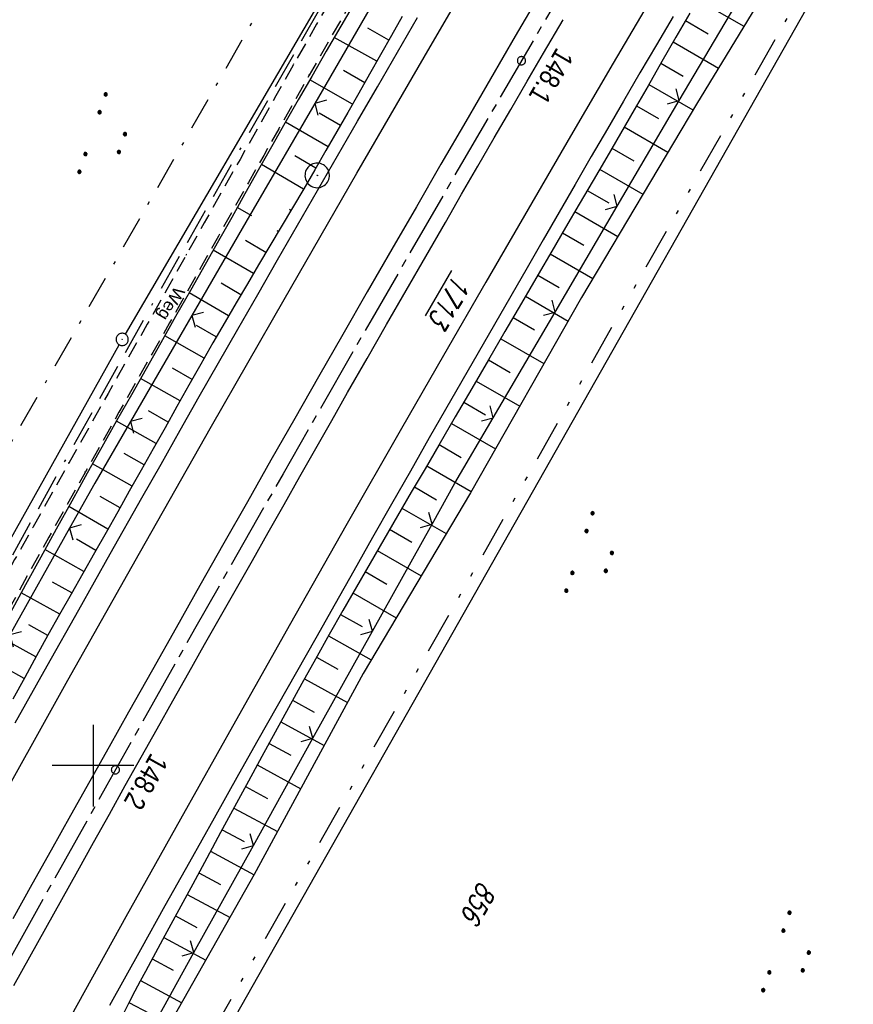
# Model space of a CAD drawing. Extents: x 512293 to 513004, y 476235 to 477180.
# Tile 17 of 25: x 512691 to 512793, y 476771 to 476891. Entities that reach past the tile are written whole.
import ezdxf

# ---------------------------------------------------------------- set-up
doc = ezdxf.new("R2010")
doc.units = 0
doc.header["$LTSCALE"] = 10
doc.header["$MEASUREMENT"] = 0
for name, pattern in [('ACAD_ISO16W100', [73, 15, -6.5, 15, -6.5, 15, -7, 1, -7]), ('ACHSE', [5.5, 4, -0.5, 0.5, -0.5]), ('LT00', [0]), ('LT08', [0.42, 0.2, -0.1, 0.02, -0.1]), ('LT09', [0.54, 0.2, -0.1, 0.02, -0.1, 0.02, -0.1]), ('LT11', [0.3, 0.2, -0.1])]:
    doc.linetypes.add(name, pattern=pattern)
doc.layers.get('0').update_dxf_attribs({"linetype": 'LT00'})
for name, color, linetype in [('-AX-020', 250, 'ACHSE'), ('-ST-20-1', 250, 'LT00'), ('BAB-KABEL', 220, 'ACAD_ISO16W100'), ('DFK_AB_FLNR', 7, 'Continuous'), ('DFK_AB_L', 21, 'LT00'), ('DFK_AB_P', 7, 'LT00'), ('DFK_FLUR_NR', 250, 'LT00'), ('DFK_NUTZUNG', 250, 'LT00'), ('FELDWEG_TEXT', 1, 'Continuous'), ('GEMARKUNGSGRENZE', 3, 'LT09'), ('STROM_UNTER', 80, 'LT08'), ('V88_AFBR_BAB', 250, 'LT00'), ('V88_BOESCH', 250, 'LT00'), ('V88_BOSCHUNG', 250, 'LT00'), ('V88_FELDWEG', 250, 'LT11'), ('V88_LD_MARK', 250, 'LT00'), ('V88_PKT_AU', 211, 'LT00'), ('V88_RASTER', 250, 'LT00'), ('V88_ZAUN', 40, 'LT00')]:
    doc.layers.add(name, color=color, linetype=linetype)
doc.styles.add('Beschrift', font='ARIAL.TTF')
doc.styles.get("Standard").update_dxf_attribs({"font": 'romans.shx'})

# ---------------------------------------------------------------- blocks, each defined once
blk = doc.blocks.new('SYMB0003')
at = {"color": 0, "linetype": 'ByBlock'}
for p, q in [((-0.015712, 0), (0.010166, 0.012015)), ((0, -0.021257), (-0.015712, 0)), ((0.010166, 0.012015), (0, -0.021257))]:
    blk.add_line(p, q, dxfattribs=at)
for points in [[(-0.031395, 0.499013), (-0.093691, 0.491144), (-0.154509, 0.475528), (-0.21289, 0.452414), (-0.267913, 0.422164), (-0.318712, 0.385257), (-0.364484, 0.342274), (-0.404509, 0.293893), (-0.438154, 0.240877), (-0.464888, 0.184062), (-0.484292, 0.124345), (-0.496058, 0.062667), (-0.5, 0)], [(0.5, 0), (0.496057, 0.062667), (0.484292, 0.124345), (0.464888, 0.184062), (0.438153, 0.240877), (0.404509, 0.293893), (0.364484, 0.342274), (0.318712, 0.385257), (0.267913, 0.422164), (0.21289, 0.452414), (0.154509, 0.475528), (0.093691, 0.491144), (0.031395, 0.499013), (-0.031395, 0.499013)], [(-0.5, 0), (-0.496058, -0.062667), (-0.484292, -0.124345), (-0.464888, -0.184062), (-0.438154, -0.240877), (-0.404509, -0.293893), (-0.364485, -0.342274), (-0.318712, -0.385257), (-0.267914, -0.422164), (-0.21289, -0.452414), (-0.154509, -0.475529), (-0.093691, -0.491144), (-0.031395, -0.499014), (0.031395, -0.499014)], [(0.031395, -0.499014), (0.093691, -0.491144), (0.154509, -0.475529), (0.21289, -0.452414), (0.267914, -0.422164), (0.318712, -0.385257), (0.364485, -0.342274), (0.404509, -0.293893), (0.438154, -0.240877), (0.464889, -0.184062), (0.484292, -0.124345), (0.496058, -0.062667), (0.5, 0)]]:
    blk.add_lwpolyline(points, dxfattribs=at)
blk = doc.blocks.new('SYMB0002')
at = {"color": 0, "linetype": 'ByBlock'}
for points in [[(-0.031395, 0.499013), (-0.093691, 0.491144), (-0.154509, 0.475528), (-0.21289, 0.452414), (-0.267913, 0.422164), (-0.318712, 0.385257), (-0.364484, 0.342274), (-0.404509, 0.293893), (-0.438154, 0.240877), (-0.464888, 0.184062), (-0.484292, 0.124345), (-0.496058, 0.062667), (-0.5, 0)], [(-0.5, 0), (-0.496058, -0.062667), (-0.484292, -0.124345), (-0.464888, -0.184062), (-0.438154, -0.240877), (-0.404509, -0.293893), (-0.364485, -0.342274), (-0.318712, -0.385257), (-0.267914, -0.422164), (-0.21289, -0.452414), (-0.154509, -0.475529), (-0.093691, -0.491144), (-0.031395, -0.499014), (0.031395, -0.499014)], [(0.5, 0), (0.496057, 0.062667), (0.484292, 0.124345), (0.464888, 0.184062), (0.438153, 0.240877), (0.404509, 0.293893), (0.364484, 0.342274), (0.318712, 0.385257), (0.267913, 0.422164), (0.21289, 0.452414), (0.154509, 0.475528), (0.093691, 0.491144), (0.031395, 0.499013), (-0.031395, 0.499013)], [(0.031395, -0.499014), (0.093691, -0.491144), (0.154509, -0.475529), (0.21289, -0.452414), (0.267914, -0.422164), (0.318712, -0.385257), (0.364485, -0.342274), (0.404509, -0.293893), (0.438154, -0.240877), (0.464889, -0.184062), (0.484292, -0.124345), (0.496058, -0.062667), (0.5, 0)]]:
    blk.add_lwpolyline(points, dxfattribs=at)
blk = doc.blocks.new('SYMB0011')
at = {"color": 0, "linetype": 'ByBlock'}
for p, q in [((0.5, 0), (-0.5, 0)), ((0, 0.5), (0, -0.5))]:
    blk.add_line(p, q, dxfattribs=at)
blk = doc.blocks.new('SYMB0024')
at = {"color": 0, "linetype": 'ByBlock'}
for p, q in [((-0.5, 0.5), (0, 0)), ((0, 0), (0.5, 0.5))]:
    blk.add_line(p, q, dxfattribs=at)
blk = doc.blocks.new('SYMB7111')
at = {"color": 0, "linetype": 'ByBlock'}
for p, q in [((-0.13, 0.202919), (-0.13, 0.177081)), ((-0.125, 0.172895), (-0.125, 0.207105)), ((-0.12, 0.209164), (-0.12, 0.170836)), ((-0.115, 0.170204), (-0.115, 0.209796)), ((-0.11, 0.209164), (-0.11, 0.170836)), ((-0.105, 0.172895), (-0.105, 0.207105)), ((-0.1, 0.202919), (-0.1, 0.177081)), ((-0.095, 0.189874), (-0.095, 0.190146)), ((0.1, 0.202919), (0.1, 0.177081)), ((0.105, 0.172895), (0.105, 0.207105)), ((0.11, 0.209164), (0.11, 0.170836)), ((0.115, 0.170204), (0.115, 0.209796)), ((0.12, 0.209164), (0.12, 0.170836)), ((0.125, 0.172895), (0.125, 0.207105)), ((0.13, 0.202919), (0.13, 0.177081)), ((0.135, 0.189874), (0.135, 0.190146)), ((-0.515, -0.177081), (-0.515, -0.202919)), ((-0.51, -0.207105), (-0.51, -0.172895)), ((-0.505, -0.170836), (-0.505, -0.209164)), ((-0.5, -0.209796), (-0.5, -0.170204)), ((-0.495, -0.170836), (-0.495, -0.209164)), ((-0.49, -0.207105), (-0.49, -0.172895)), ((-0.485, -0.177081), (-0.485, -0.202919)), ((-0.48, -0.190126), (-0.48, -0.189854)), ((-0.285, -0.177081), (-0.285, -0.202919)), ((-0.28, -0.207105), (-0.28, -0.172895)), ((-0.275, -0.170836), (-0.275, -0.209164)), ((-0.27, -0.209796), (-0.27, -0.170204)), ((-0.265, -0.170836), (-0.265, -0.209164)), ((-0.26, -0.207105), (-0.26, -0.172895)), ((-0.255, -0.177081), (-0.255, -0.202919)), ((-0.25, -0.190126), (-0.25, -0.189854)), ((0.255, -0.177081), (0.255, -0.202919)), ((0.26, -0.207105), (0.26, -0.172895)), ((0.265, -0.170836), (0.265, -0.209164)), ((0.27, -0.209796), (0.27, -0.170204)), ((0.275, -0.170836), (0.275, -0.209164)), ((0.28, -0.207105), (0.28, -0.172895)), ((0.285, -0.177081), (0.285, -0.202919)), ((0.29, -0.190126), (0.29, -0.189854)), ((0.485, -0.177081), (0.485, -0.202919)), ((0.49, -0.207105), (0.49, -0.172895)), ((0.495, -0.170836), (0.495, -0.209164)), ((0.5, -0.209796), (0.5, -0.170204)), ((0.505, -0.170836), (0.505, -0.209164)), ((0.51, -0.207105), (0.51, -0.172895)), ((0.515, -0.177081), (0.515, -0.202919)), ((0.52, -0.190126), (0.52, -0.189854))]:
    blk.add_line(p, q, dxfattribs=at)
for points in [[(-0.095, 0.19), (-0.096981, 0.198678), (-0.10253, 0.205637), (-0.11055, 0.209499), (-0.11945, 0.209499), (-0.12747, 0.205637), (-0.133019, 0.198678), (-0.135, 0.19), (-0.133019, 0.181322), (-0.12747, 0.174363), (-0.11945, 0.170501), (-0.11055, 0.170501), (-0.10253, 0.174363), (-0.096981, 0.181322), (-0.095, 0.19)], [(0.135, 0.19), (0.133019, 0.198678), (0.12747, 0.205637), (0.11945, 0.209499), (0.11055, 0.209499), (0.10253, 0.205637), (0.096981, 0.198678), (0.095, 0.19), (0.096981, 0.181322), (0.10253, 0.174363), (0.11055, 0.170501), (0.11945, 0.170501), (0.12747, 0.174363), (0.133019, 0.181322), (0.135, 0.19)], [(-0.48, -0.19), (-0.481981, -0.181322), (-0.48753, -0.174363), (-0.49555, -0.170501), (-0.50445, -0.170501), (-0.51247, -0.174363), (-0.518019, -0.181322), (-0.52, -0.19), (-0.518019, -0.198678), (-0.51247, -0.205637), (-0.50445, -0.209499), (-0.49555, -0.209499), (-0.48753, -0.205637), (-0.481981, -0.198678), (-0.48, -0.19)], [(-0.25, -0.19), (-0.251981, -0.181322), (-0.25753, -0.174363), (-0.26555, -0.170501), (-0.27445, -0.170501), (-0.28247, -0.174363), (-0.288019, -0.181322), (-0.29, -0.19), (-0.288019, -0.198678), (-0.28247, -0.205637), (-0.27445, -0.209499), (-0.26555, -0.209499), (-0.25753, -0.205637), (-0.251981, -0.198678), (-0.25, -0.19)], [(0.29, -0.19), (0.288019, -0.181322), (0.28247, -0.174363), (0.27445, -0.170501), (0.26555, -0.170501), (0.25753, -0.174363), (0.251981, -0.181322), (0.25, -0.19), (0.251981, -0.198678), (0.25753, -0.205637), (0.26555, -0.209499), (0.27445, -0.209499), (0.28247, -0.205637), (0.288019, -0.198678), (0.29, -0.19)], [(0.52, -0.19), (0.518019, -0.181322), (0.51247, -0.174363), (0.50445, -0.170501), (0.49555, -0.170501), (0.48753, -0.174363), (0.481981, -0.181322), (0.48, -0.19), (0.481981, -0.198678), (0.48753, -0.205637), (0.49555, -0.209499), (0.50445, -0.209499), (0.51247, -0.205637), (0.518019, -0.198678), (0.52, -0.19)]]:
    blk.add_lwpolyline(points, dxfattribs=at)

msp = doc.modelspace()

# ---------------------------------------------------------------- linework, layer by layer
at = {"layer": '-AX-020', "ltscale": 0.2, "flags": 128}
msp.add_lwpolyline([(512885.85, 477104.51), (512876.28, 477089.44), (512864.58, 477070.92), (512852.94, 477052.36), (512841.35, 477033.77), (512829.82, 477015.15), (512818.35, 476996.49), (512806.94, 476977.79), (512795.6, 476959.05), (512789.64, 476949.14), (512778.41, 476930.34), (512767.24, 476911.5), (512756.13, 476892.61), (512745.1, 476873.69), (512734.14, 476854.72), (512723.25, 476835.72), (512712.42, 476816.68), (512701.67, 476797.59), (512690.98, 476778.47), (512680.37, 476759.31), (512669.82, 476740.11), (512659.35, 476720.87), (512648.95, 476701.6), (512638.61, 476682.28), (512628.35, 476662.93), (512618.16, 476643.54), (512608.04, 476624.11), (512597.99, 476604.65), (512588.01, 476585.15), (512578.1, 476565.61), (512568.26, 476546.04), (512558.5, 476526.43), (512548.8, 476506.79), (512539.18, 476487.11), (512529.63, 476467.4), (512520.15, 476447.65), (512510.75, 476427.87), (512501.42, 476408.05), (512492.16, 476388.2), (512482.97, 476368.31), (512473.85, 476348.4), (512464.81, 476328.44), (512455.84, 476308.46), (512447.42, 476289.52)], dxfattribs=at)
at = {"layer": 'BAB-KABEL', "ltscale": 0.03, "flags": 128}
msp.add_lwpolyline([(512866.07, 477115.94), (512858.34, 477103.22), (512837.39, 477068.95), (512811.45, 477026.06), (512784.2, 476983.9), (512756.65, 476941.56), (512731.12, 476898.63), (512706.39, 476854.96), (512681.95, 476811.1), (512658.87, 476770.39), (512633.74, 476723.05), (512609.82, 476678.97), (512586.03, 476634.72), (512574.46, 476609.04), (512565.77, 476584.24), (512545.21, 476542.92), (512523.45, 476497.74), (512501.77, 476452.47), (512480.25, 476407.17), (512458.85, 476361.79), (512438.56, 476315.94), (512431.02, 476299)], dxfattribs=at)
at = {"layer": 'DFK_AB_L'}
for p, q in [((512758.69, 476946.47), (512703.94, 476852.8)), ((512674.1, 476692.94), (512791.07, 476899.26)), ((512645.86, 476748.99), (512703.19, 476851.5))]:
    msp.add_line(p, q, dxfattribs=at)
at = {"layer": 'GEMARKUNGSGRENZE', "ltscale": 2.5, "flags": 128}
msp.add_lwpolyline([(512662.88, 477019.06), (512665.36, 477019.76), (512738.72, 477049.3), (512738.99, 477019.09), (512739.25, 476992.81), (512744.89, 476991.76), (512768.61, 476987.28), (512769.09, 476987.32), (512777.28, 476981.67), (512787, 476972.86), (512793.07, 476957.98), (512807.53, 476945.1), (512822.53, 476938.93), (512824.4, 476934.3), (512796.55, 476911.86), (512790.14, 476900.65), (512672.43, 476693.04), (512634.03, 476627.67), (512582.48, 476535.09), (512548.41, 476458.95), (512546.86, 476455.29), (512492.58, 476342.25), (512465.66, 476278.97)], dxfattribs=at)
at = {"layer": 'STROM_UNTER', "ltscale": 2, "flags": 128}
msp.add_lwpolyline([(512740.19, 477152.8), (512740.42, 477131.05), (512740.8, 477109.64), (512740.93, 477066.37), (512741.58, 477044.45), (512741.96, 477033.19), (512741.44, 477012.16), (512740.97, 476997.67), (512741.18, 476989.3), (512742.1, 476987.12), (512747.8, 476972.19), (512755.99, 476957.74), (512754.5, 476953.61), (512738.31, 476923.89), (512734.07, 476916.77), (512716.1, 476885.05), (512677.32, 476817.55), (512667.98, 476800.53), (512626.4, 476724.86), (512622.62, 476718.53), (512610.62, 476697.04), (512596.33, 476670.47), (512580.8, 476641.99), (512567.1, 476616.54), (512555.99, 476597.26), (512531.63, 476615.62), (512514.99, 476620.37), (512488.44, 476620.83), (512462.63, 476622.3), (512437.72, 476627.73), (512436.85, 476628.05)], dxfattribs=at)
at = {"layer": 'V88_AFBR_BAB'}
for points in [[(512754.64, 476894.35), (512751.66, 476889.25), (512748.62, 476884.04), (512745.6, 476878.83), (512742.57, 476873.61), (512739.56, 476868.39), (512736.55, 476863.19), (512733.55, 476857.98), (512730.56, 476852.77), (512727.57, 476847.56), (512724.67, 476842.47), (512721.77, 476837.38), (512718.88, 476832.29), (512716, 476827.2), (512713.08, 476822.03), (512710.16, 476816.87), (512707.25, 476811.7), (512704.34, 476806.53), (512701.96, 476802.31), (512699.59, 476798.1), (512697.23, 476793.88), (512694.87, 476789.66), (512692.51, 476785.44), (512690.18, 476781.25)], [(512690.31, 476773.09), (512692.27, 476776.6), (512694.22, 476780.11), (512696.18, 476783.63), (512698.12, 476787.11), (512700.06, 476790.59), (512701.99, 476794.07), (512703.93, 476797.55), (512705.88, 476801.02), (512707.83, 476804.5), (512709.77, 476807.94), (512711.71, 476811.37), (512713.65, 476814.8), (512715.6, 476818.23), (512717.55, 476821.66), (512719.5, 476825.1), (512721.44, 476828.52), (512723.38, 476831.95), (512725.32, 476835.37), (512727.26, 476838.79), (512729.2, 476842.22), (512731.15, 476845.64), (512733.53, 476849.8), (512735.92, 476853.97), (512738.31, 476858.13), (512740.71, 476862.29), (512743.11, 476866.44), (512745.1, 476869.91), (512747.1, 476873.37), (512749.1, 476876.83), (512751.11, 476880.29), (512753.12, 476883.75), (512755.13, 476887.2), (512757.52, 476891.28)], [(512690.47, 476805.25), (512694.37, 476812.2), (512698.24, 476819.06), (512702.1, 476825.92), (512705.98, 476832.77), (512708.32, 476836.9), (512710.66, 476841.03), (512713, 476845.15), (512715.35, 476849.28), (512717.71, 476853.4), (512720.14, 476857.65), (512722.58, 476861.89), (512725.02, 476866.13), (512727.47, 476870.37), (512729.92, 476874.61), (512732.36, 476878.85), (512734.81, 476883.08), (512737.26, 476887.31), (512739.72, 476891.54)], [(512770.98, 476891.65), (512768.96, 476888.21), (512766.93, 476884.76), (512764.92, 476881.31), (512762.94, 476877.92), (512760.97, 476874.52), (512759.01, 476871.12), (512757.05, 476867.72), (512755.09, 476864.32), (512753.13, 476860.92), (512751.13, 476857.45), (512749.13, 476853.98), (512747.13, 476850.51), (512745.13, 476847.04), (512743.13, 476843.57), (512741.14, 476840.09), (512738.83, 476836.03), (512736.52, 476831.97), (512734.21, 476827.91), (512731.91, 476823.85), (512729.61, 476819.78), (512727.25, 476815.61), (512724.89, 476811.44), (512722.52, 476807.27), (512720.17, 476803.09), (512717.81, 476798.92), (512714.8, 476793.55), (512711.79, 476788.19), (512708.79, 476782.82), (512705.79, 476777.45), (512702.01, 476770.64)]]:
    msp.add_lwpolyline(points, dxfattribs=at)
at = {"layer": 'V88_BOESCH'}
for points in [[(512902.21, 477095.05), (512859.72, 477027.28), (512844.02, 477000.86), (512831.42, 476981.36), (512819.24, 476961.46), (512813.9, 476951), (512808.11, 476940.6), (512801.4, 476926.91), (512787.9, 476904.08), (512773.83, 476880.94), (512759.77, 476857.27), (512746.18, 476833.37), (512733.07, 476811.25), (512719.73, 476786.67), (512705.86, 476762.15)], [(512732.12, 476893.54), (512730.33, 476890.48), (512728.54, 476887.41), (512726.76, 476884.34), (512725.11, 476881.47), (512723.47, 476878.6), (512721.84, 476875.72), (512720.21, 476872.85), (512718.58, 476869.97), (512716.96, 476867.08), (512715.34, 476864.2), (512713.71, 476861.32), (512711.91, 476858.13), (512710.1, 476854.94), (512708.29, 476851.75), (512706.48, 476848.56), (512704.68, 476845.37), (512702.87, 476842.18), (512701.08, 476838.98), (512699.29, 476835.78), (512697.39, 476832.37), (512695.49, 476828.95), (512693.61, 476825.52), (512691.73, 476822.1), (512689.85, 476818.67)], [(512737.83, 476891.68), (512736.5, 476889.33), (512735.17, 476886.98), (512733.84, 476884.63), (512732.51, 476882.28), (512731.18, 476879.93), (512729.84, 476877.59), (512728.5, 476875.25), (512727.14, 476872.91), (512725.77, 476870.58), (512724.39, 476868.26), (512723.01, 476865.93), (512721.63, 476863.61), (512720.25, 476861.28), (512718.88, 476858.96), (512717.51, 476856.63), (512716.15, 476854.29), (512714.66, 476851.72), (512713.18, 476849.13), (512711.72, 476846.54), (512710.26, 476843.95), (512708.8, 476841.35), (512707.35, 476838.76), (512705.89, 476836.16), (512704.43, 476833.57), (512703.01, 476831.05), (512701.59, 476828.53), (512700.16, 476826.02), (512698.74, 476823.5), (512697.31, 476820.99), (512695.89, 476818.47), (512694.48, 476815.95), (512693.08, 476813.42), (512691.63, 476810.78), (512690.19, 476808.13)], [(512773.01, 476892.09), (512771.31, 476889.12), (512769.62, 476886.16), (512767.91, 476883.19), (512766.21, 476880.23), (512764.54, 476877.35), (512762.86, 476874.46), (512761.18, 476871.59), (512759.5, 476868.71), (512757.82, 476865.83), (512756.13, 476862.96), (512754.45, 476860.08), (512752.43, 476856.6), (512750.4, 476853.12), (512748.38, 476849.64), (512746.35, 476846.16), (512744.33, 476842.68), (512742.3, 476839.21), (512740.62, 476836.32), (512738.93, 476833.44), (512737.24, 476830.55), (512735.56, 476827.67), (512733.89, 476824.78), (512732.22, 476821.88), (512730.56, 476818.98), (512728.88, 476816.02), (512727.22, 476813.04), (512725.56, 476810.06), (512723.92, 476807.08), (512722.28, 476804.09), (512720.65, 476801.1), (512719.02, 476798.11), (512717.31, 476794.96), (512715.61, 476791.8), (512713.91, 476788.65), (512712.21, 476785.5), (512710.5, 476782.34), (512708.79, 476779.19), (512707.08, 476776.04), (512706.42, 476774.82), (512705.75, 476773.6), (512705.1, 476772.38), (512704.45, 476771.14), (512703.7, 476769.67)]]:
    msp.add_lwpolyline(points, dxfattribs=at)
at = {"layer": 'V88_BOSCHUNG'}
for p, q in [((512773.97, 476893.76), (512779.63, 476890.49)), ((512772.48, 476891.16), (512775.28, 476889.54)), ((512736.19, 476888.79), (512733.62, 476890.25)), ((512734.72, 476886.19), (512729.52, 476889.1)), ((512770.99, 476888.56), (512776.52, 476885.36)), ((512733.24, 476883.57), (512730.63, 476885.04)), ((512769.5, 476885.95), (512772.23, 476884.37)), ((512731.76, 476880.95), (512726.52, 476883.93)), ((512768.01, 476883.35), (512773.41, 476880.23)), ((512766.51, 476880.75), (512769.19, 476879.2)), ((512730.27, 476878.33), (512727.65, 476879.83)), ((512728.77, 476875.72), (512723.55, 476878.74)), ((512765.01, 476878.15), (512770.34, 476875.07)), ((512763.5, 476875.56), (512766.16, 476874.02)), ((512727.26, 476873.12), (512724.67, 476874.63)), ((512725.73, 476870.52), (512720.6, 476873.54)), ((512761.99, 476872.97), (512767.28, 476869.91)), ((512760.48, 476870.38), (512763.11, 476868.85)), ((512719.41, 476867.28), (512717.65, 476868.31)), ((512724.21, 476867.94), (512724.02, 476868.05)), ((512758.96, 476867.79), (512764.22, 476864.75)), ((512722.67, 476865.36), (512722.52, 476865.45)), ((512757.45, 476865.2), (512760.07, 476863.68)), ((512721.14, 476862.78), (512718.66, 476864.24)), ((512719.61, 476860.2), (512714.71, 476863.08)), ((512755.93, 476862.61), (512761.15, 476859.59)), ((512754.42, 476860.02), (512757.02, 476858.51)), ((512718.09, 476857.62), (512715.66, 476859.04)), ((512716.58, 476855.04), (512711.75, 476857.85)), ((512752.91, 476857.43), (512758.14, 476854.4)), ((512715.08, 476852.45), (512712.67, 476853.84)), ((512751.4, 476854.84), (512754.03, 476853.31)), ((512713.6, 476849.85), (512708.78, 476852.61)), ((512749.89, 476852.24), (512755.17, 476849.19)), ((512748.38, 476849.65), (512751.04, 476848.11)), ((512712.12, 476847.25), (512709.71, 476848.62)), ((512710.65, 476844.65), (512705.81, 476847.37)), ((512746.87, 476847.06), (512752.21, 476843.97)), ((512745.36, 476844.46), (512748.04, 476842.91)), ((512709.19, 476842.04), (512706.76, 476843.4)), ((512707.72, 476839.43), (512702.85, 476842.14)), ((512743.86, 476841.87), (512749.24, 476838.76)), ((512742.34, 476839.28), (512745.05, 476837.71)), ((512706.26, 476836.81), (512703.82, 476838.17)), ((512704.78, 476834.18), (512699.92, 476836.92)), ((512740.83, 476836.69), (512746.27, 476833.54)), ((512739.32, 476834.1), (512742.03, 476832.53)), ((512703.3, 476831.56), (512700.88, 476832.93)), ((512701.82, 476828.94), (512697.01, 476831.69)), ((512737.8, 476831.51), (512743.21, 476828.38)), ((512736.29, 476828.92), (512738.99, 476827.36)), ((512700.34, 476826.33), (512697.95, 476827.7)), ((512698.86, 476823.73), (512694.11, 476826.43)), ((512734.78, 476826.32), (512740.16, 476823.22)), ((512733.28, 476823.73), (512735.95, 476822.18)), ((512697.39, 476821.13), (512695.03, 476822.46)), ((512695.93, 476818.53), (512691.21, 476821.15)), ((512731.78, 476821.12), (512737.1, 476818.06)), ((512730.29, 476818.5), (512732.93, 476817)), ((512694.46, 476815.91), (512692.12, 476817.21)), ((512693.01, 476813.29), (512688.32, 476815.88)), ((512728.81, 476815.88), (512734.05, 476812.92)), ((512727.34, 476813.25), (512729.95, 476811.79)), ((512691.57, 476810.67), (512689.22, 476811.96)), ((512725.87, 476810.62), (512731.14, 476807.7)), ((512724.42, 476807.99), (512727.06, 476806.53)), ((512722.97, 476805.36), (512728.28, 476802.44)), ((512721.53, 476802.72), (512724.19, 476801.26)), ((512720.09, 476800.08), (512725.43, 476797.17)), ((512718.66, 476797.43), (512721.33, 476795.99)), ((512717.22, 476794.79), (512722.58, 476791.92)), ((512715.8, 476792.15), (512718.47, 476790.71)), ((512714.37, 476789.51), (512719.71, 476786.64)), ((512712.95, 476786.87), (512715.59, 476785.45)), ((512711.52, 476784.23), (512716.76, 476781.42)), ((512710.1, 476781.6), (512712.69, 476780.2)), ((512708.67, 476778.97), (512713.79, 476776.18)), ((512707.24, 476776.34), (512709.78, 476774.95)), ((512705.8, 476773.68), (512710.85, 476770.97)), ((512704.37, 476770.99), (512706.88, 476769.69))]:
    msp.add_line(p, q, dxfattribs=at)
at = {"layer": 'V88_FELDWEG', "flags": 128}
for points in [[(512742.45, 476995.9), (512742.52, 476994.6), (512742.6, 476993.3), (512742.69, 476992), (512742.75, 476991.12), (512742.82, 476990.24), (512742.91, 476988.96), (512742.98, 476987.67), (512743.04, 476986.38), (512743.07, 476985.66), (512743.11, 476984.94), (512743.15, 476984.23), (512743.22, 476983.51), (512743.32, 476982.81), (512743.45, 476982.12), (512743.69, 476981.2), (512744.01, 476980.31), (512744.4, 476979.45), (512744.85, 476978.61), (512745.36, 476977.78), (512745.9, 476976.98), (512746.49, 476976.19), (512747.12, 476975.41), (512747.76, 476974.64), (512748.43, 476973.89), (512749.11, 476973.14), (512749.79, 476972.39), (512750.47, 476971.65), (512751.69, 476970.29), (512752.89, 476968.94), (512754.07, 476967.59), (512755.23, 476966.24), (512756.37, 476964.89), (512757.5, 476963.54), (512758.62, 476962.19), (512759.74, 476960.85), (512760.22, 476959.9), (512760.64, 476958.92), (512760.97, 476957.91), (512761.23, 476956.88), (512761.41, 476955.83), (512761.52, 476954.77), (512761.54, 476953.71), (512761.48, 476952.65), (512761.34, 476951.59), (512761.12, 476950.55), (512760.82, 476949.53), (512759.62, 476946.78), (512758.35, 476944.06), (512757, 476941.38), (512755.58, 476938.73), (512754.09, 476936.12), (512752.54, 476933.56), (512750.21, 476929.68), (512747.89, 476925.79), (512745.57, 476921.91), (512743.26, 476918.02), (512740.95, 476914.13), (512738.65, 476910.23), (512735.8, 476905.37), (512732.97, 476900.49), (512730.16, 476895.61), (512727.35, 476890.72), (512724.56, 476885.83), (512722.36, 476881.95), (512720.17, 476878.06), (512717.98, 476874.18), (512715.79, 476870.29), (512713.6, 476866.41), (512711.42, 476862.52), (512709.02, 476858.27), (512706.62, 476854.02), (512704.22, 476849.77), (512701.83, 476845.52), (512699.43, 476841.27), (512697.03, 476837.02), (512694.82, 476833.08), (512692.61, 476829.14), (512690.4, 476825.2), (512688.2, 476821.25), (512686.01, 476817.3), (512683.83, 476813.35), (512682.21, 476810.41), (512680.6, 476807.48), (512678.99, 476804.54), (512677.38, 476801.6), (512675.76, 476798.67), (512674.14, 476795.74), (512672.51, 476792.81), (512670.86, 476789.89), (512669.5, 476787.49), (512668.13, 476785.09), (512666.75, 476782.69), (512665.38, 476780.29), (512664, 476777.89), (512662.63, 476775.49), (512661.26, 476773.09), (512659.9, 476770.68), (512658.56, 476768.26), (512657.22, 476765.84), (512655.91, 476763.42), (512654.6, 476760.99), (512653.31, 476758.56), (512652.03, 476756.12), (512650.75, 476753.68), (512649.47, 476751.23), (512648.19, 476748.79), (512646.9, 476746.35), (512645.61, 476743.92), (512644.31, 476741.49), (512643.01, 476739.1), (512641.71, 476736.72), (512640.4, 476734.35), (512639.08, 476731.98), (512637.76, 476729.61), (512636.44, 476727.24), (512635.12, 476724.87), (512633.8, 476722.5), (512632.48, 476720.13), (512631.18, 476717.75), (512629.72, 476715.09), (512628.28, 476712.42), (512626.85, 476709.75), (512625.42, 476707.07), (512624, 476704.39), (512622.58, 476701.71), (512621.16, 476699.03), (512619.74, 476696.35), (512618.32, 476693.68), (512616.5, 476690.28), (512614.68, 476686.9), (512612.86, 476683.51), (512611.03, 476680.13), (512609.2, 476676.75), (512607.36, 476673.37), (512605.53, 476669.99), (512603.37, 476666.02), (512601.22, 476662.05), (512599.07, 476658.08), (512596.93, 476654.11), (512594.8, 476650.13), (512592.67, 476646.15), (512591.12, 476643.24), (512589.58, 476640.33), (512588.04, 476637.42), (512586.5, 476634.51), (512584.96, 476631.59), (512583.42, 476628.69), (512581.87, 476625.78), (512580.32, 476622.87), (512579.01, 476620.42), (512577.69, 476617.98), (512576.37, 476615.53), (512575.06, 476613.08), (512573.75, 476610.63), (512572.45, 476608.18), (512571.15, 476605.72), (512569.87, 476603.25), (512562.28, 476588.51)], [(512744.87, 476995.99), (512744.93, 476993.77), (512744.99, 476991.54), (512745.01, 476990.9), (512745.02, 476990.25), (512745.02, 476989.5), (512745.01, 476988.75), (512745.01, 476988), (512745.02, 476987.25), (512745.06, 476986.5), (512745.16, 476985.55), (512745.32, 476984.61), (512745.53, 476983.69), (512745.81, 476982.78), (512746.17, 476981.8), (512746.61, 476980.85), (512747.1, 476979.93), (512747.64, 476979.03), (512748.22, 476978.15), (512748.84, 476977.29), (512749.49, 476976.45), (512750.17, 476975.61), (512750.86, 476974.79), (512751.57, 476973.98), (512752.28, 476973.18), (512753.92, 476971.31), (512755.55, 476969.45), (512757.18, 476967.61), (512758.8, 476965.78), (512760.41, 476963.95), (512762.02, 476962.12), (512762.54, 476961.1), (512762.98, 476960.05), (512763.36, 476958.97), (512763.66, 476957.87), (512763.9, 476956.75), (512764.06, 476955.62), (512764.15, 476954.48), (512764.16, 476953.33), (512764.11, 476952.19), (512763.97, 476951.06), (512763.77, 476949.93), (512763.49, 476948.82), (512762.14, 476945.94), (512760.71, 476943.08), (512759.22, 476940.26), (512757.67, 476937.48), (512756.05, 476934.73), (512754.37, 476932.02), (512752.08, 476928.18), (512749.79, 476924.34), (512747.51, 476920.5), (512745.22, 476916.66), (512742.94, 476912.81), (512740.67, 476908.97), (512738.28, 476904.9), (512735.89, 476900.83), (512733.52, 476896.76), (512731.15, 476892.68), (512728.8, 476888.6), (512726.46, 476884.5), (512724.59, 476881.22), (512722.73, 476877.94), (512720.88, 476874.65), (512719.03, 476871.36), (512717.18, 476868.07), (512715.33, 476864.77), (512713.48, 476861.48), (512711.42, 476857.83), (512709.36, 476854.18), (512707.29, 476850.54), (512705.23, 476846.89), (512703.16, 476843.24), (512701.11, 476839.59), (512699.05, 476835.93), (512696.82, 476831.95), (512694.6, 476827.97), (512692.38, 476823.98), (512690.17, 476819.99), (512687.96, 476816), (512685.75, 476812.01), (512683.88, 476808.63), (512682.01, 476805.24), (512680.14, 476801.86), (512678.26, 476798.48), (512676.38, 476795.1), (512674.49, 476791.73), (512672.59, 476788.36), (512671.12, 476785.76), (512669.64, 476783.16), (512668.15, 476780.56), (512666.67, 476777.96), (512665.19, 476775.36), (512663.72, 476772.75), (512662.25, 476770.14), (512660.79, 476767.53), (512659.35, 476764.91), (512658, 476762.45), (512656.66, 476759.98), (512655.33, 476757.5), (512654.01, 476755.03), (512652.69, 476752.55), (512651.37, 476750.07), (512650.06, 476747.59), (512648.73, 476745.11), (512647.41, 476742.63), (512646.07, 476740.16), (512644.65, 476737.55), (512643.21, 476734.94), (512641.77, 476732.33), (512640.33, 476729.73), (512638.89, 476727.12), (512637.45, 476724.51), (512636.01, 476721.91), (512634.58, 476719.29), (512633.16, 476716.68), (512631.72, 476714.01), (512630.3, 476711.33), (512628.88, 476708.65), (512627.46, 476705.97), (512626.05, 476703.29), (512624.64, 476700.6), (512623.23, 476697.92), (512621.81, 476695.24), (512620.38, 476692.57), (512618.79, 476689.62), (512617.2, 476686.68), (512615.6, 476683.75), (512613.99, 476680.81), (512612.39, 476677.88), (512610.78, 476674.95), (512609.17, 476672.01), (512607.57, 476669.08), (512605.72, 476665.65), (512603.87, 476662.21), (512602.03, 476658.78), (512600.19, 476655.33), (512598.36, 476651.89), (512596.53, 476648.45), (512594.7, 476645.01), (512592.93, 476641.67), (512591.15, 476638.33), (512589.38, 476634.99), (512587.61, 476631.65), (512585.85, 476628.3), (512584.09, 476624.96), (512582.34, 476621.61), (512580.69, 476618.41), (512579.04, 476615.21), (512577.4, 476612.01), (512575.76, 476608.81), (512574.13, 476605.6), (512572.5, 476602.39), (512565.03, 476587.33)]]:
    msp.add_lwpolyline(points, dxfattribs=at)
at = {"layer": 'V88_LD_MARK'}
for points in [[(512686.9, 476792.55), (512696.92, 476810.45), (512705.69, 476826), (512714.51, 476841.53), (512723.37, 476857.03), (512732.28, 476872.51), (512741.24, 476887.96), (512750.24, 476903.38), (512759.3, 476918.78), (512768.4, 476934.14), (512774.62, 476944.59), (512780.86, 476955.02), (512787.12, 476965.44), (512793.41, 476975.84), (512799.72, 476986.23)], [(512823.53, 476986.15), (512813.54, 476969.74), (512803.61, 476953.29), (512793.73, 476936.82), (512783.9, 476920.31), (512774.12, 476903.78), (512768.88, 476894.87), (512763.65, 476885.95), (512758.44, 476877.03), (512753.25, 476868.1), (512748.07, 476859.15), (512742.9, 476850.2), (512737.76, 476841.24), (512730.95, 476829.32), (512724.17, 476817.38), (512717.42, 476805.43), (512710.7, 476793.46), (512704.01, 476781.47), (512697.34, 476769.47)]]:
    msp.add_lwpolyline(points, dxfattribs=at)
at = {"layer": 'V88_RASTER'}
for p, q in [((512700, 476805), (512700, 476795)), ((512705, 476800), (512695, 476800))]:
    msp.add_line(p, q, dxfattribs=at)
at = {"layer": 'V88_ZAUN'}
for p, q in [((512734.63, 476894.02), (512727.12, 476881.04)), ((512771.74, 476881.37), (512779.34, 476894.3)), ((512727.12, 476881.04), (512719.6, 476868.06)), ((512764.15, 476868.44), (512771.74, 476881.37)), ((512756.55, 476855.5), (512764.15, 476868.44)), ((512719.6, 476868.06), (512712.09, 476855.08)), ((512712.09, 476855.08), (512704.57, 476842.1)), ((512748.95, 476842.57), (512756.55, 476855.5)), ((512697.13, 476829.07), (512689.81, 476815.98)), ((512734.19, 476816.45), (512741.48, 476829.56)), ((512726.91, 476803.34), (512734.19, 476816.45)), ((512719.62, 476790.23), (512726.91, 476803.34)), ((512712.34, 476777.11), (512719.62, 476790.23)), ((512705.06, 476764), (512712.34, 476777.11))]:
    msp.add_line(p, q, dxfattribs=at)
for points in [[(512704.57, 476842.1), (512700.2, 476834.54), (512697.13, 476829.07)], [(512741.48, 476829.56), (512744.26, 476834.58), (512748.95, 476842.57)]]:
    msp.add_lwpolyline(points, dxfattribs=at)

# ---------------------------------------------------------------- block references
at = {"layer": '-ST-20-1', "rotation": 258.929999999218}
for p in [(512752.42, 476886.26), (512702.73, 476799.48)]:
    msp.add_blockref('SYMB0002', p, dxfattribs=at)
at = {"layer": 'DFK_AB_P', "xscale": 1.499999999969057, "yscale": 1.5, "zscale": 1.5, "rotation": 251.2881100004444}
msp.add_blockref('SYMB0003', (512703.56, 476852.15), dxfattribs=at)
at = {"layer": 'DFK_NUTZUNG', "yscale": 10, "zscale": 10, "rotation": 251.28826}
for p, xscale in [((512701.73, 476876.79), 10), ((512761.32, 476825.53), 10), ((512785.42, 476776.64), 9.999999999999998)]:
    msp.add_blockref('SYMB7111', p, dxfattribs=dict(at, xscale=xscale))
at = {"layer": 'V88_FELDWEG', "xscale": 0.09999999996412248, "yscale": 0.09999999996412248, "zscale": 0.1, "rotation": 239.9696990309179}
for p in [(512724.56, 476885.83), (512726.46, 476884.5), (512711.42, 476862.52), (512713.48, 476861.48), (512697.03, 476837.02), (512699.05, 476835.93)]:
    msp.add_blockref('SYMB0011', p, dxfattribs=at)
at = {"layer": 'V88_PKT_AU', "xscale": 3.000000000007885, "yscale": 3.000000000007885, "zscale": 3, "rotation": 239.9696990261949}
msp.add_blockref('SYMB0003', (512727.43, 476872.22), dxfattribs=at)
at = {"layer": 'V88_ZAUN', "yscale": 2.100000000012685, "zscale": 2.1}
for p, xscale, rotation in [((512771.74, 476881.37), 2.100000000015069, 59.5710290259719), ((512727.12, 476881.04), 2.099999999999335, 239.9312290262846), ((512764.15, 476868.44), 2.100000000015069, 59.5710290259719), ((512756.55, 476855.5), 2.100000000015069, 59.5710290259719), ((512712.09, 476855.08), 2.099999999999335, 239.9312290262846), ((512704.57, 476842.1), 2.099999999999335, 239.9312290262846), ((512748.95, 476842.57), 2.100000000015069, 59.5710290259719), ((512741.48, 476829.56), 2.100000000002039, 60.94889902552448), ((512697.13, 476829.07), 2.0999999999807, 240.7565790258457), ((512734.19, 476816.45), 2.100000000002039, 60.94889902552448), ((512689.81, 476815.98), 2.0999999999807, 240.7565790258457), ((512726.91, 476803.34), 2.100000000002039, 60.94889902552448), ((512719.62, 476790.23), 2.100000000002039, 60.94889902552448), ((512712.34, 476777.11), 2.100000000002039, 60.94889902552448)]:
    msp.add_blockref('SYMB0024', p, dxfattribs=dict(at, xscale=xscale, rotation=rotation))

# ---------------------------------------------------------------- texts
at = {"layer": '-ST-20-1', "style": 'Beschrift', "width": 0.8}
for s, rotation, p in [('  148.1', -120.2736, (512757.54, 476889.32)), ('  148.2', -119.3203, (512707.86, 476803.01))]:
    msp.add_text(s, height=2.5, rotation=rotation, dxfattribs=at).set_placement(p)
at = {"layer": 'DFK_AB_FLNR', "oblique": 13.754, "width": 0.75}
msp.add_text('%%U1713', height=2.5, rotation=239.9697, dxfattribs=at).set_placement((512744.23, 476860.23))
at = {"layer": 'DFK_FLUR_NR', "oblique": 13.754, "width": 0.75}
msp.add_text('856', height=2.5, rotation=239.9697, dxfattribs=at).set_placement((512747.38, 476785.95))
at = {"layer": 'FELDWEG_TEXT', "style": 'Beschrift'}
msp.add_text('Weg', height=1.5, rotation=239.4225, dxfattribs=at).set_placement((512710.02, 476858.75))

doc.saveas('drawing.dxf')
